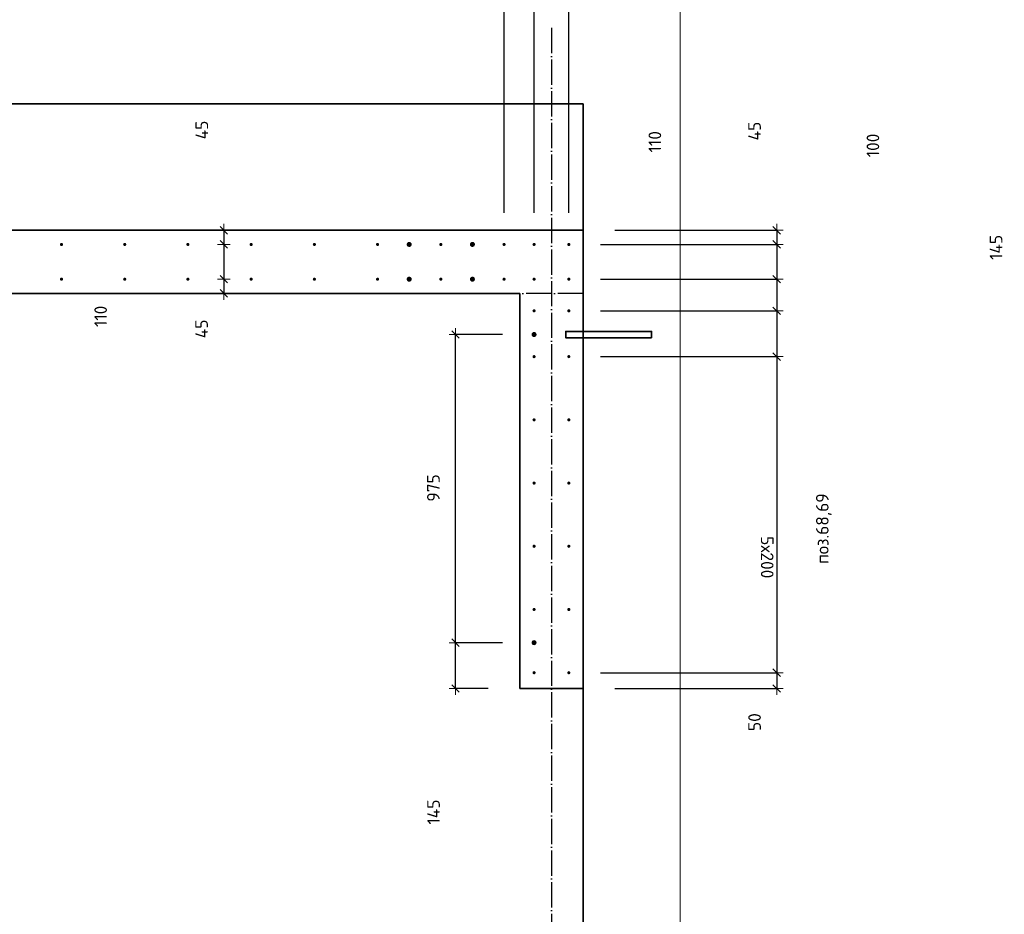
# Model space of a CAD drawing. Header units: millimetres. Extents: x -1001 to 124100, y -72947 to 40304.
# Tile 50 of 104: x 103368 to 106483, y -58064 to -55234. Entities that reach past the tile are written whole.
import ezdxf

# ---------------------------------------------------------------- set-up
doc = ezdxf.new("R2010")
doc.units = ezdxf.units.MM
doc.header["$PDMODE"] = 65
doc.linetypes.add('______11', pattern=[100, 80, -10, 0, -10])
doc.linetypes.add('______5', pattern=[220, 160, -20, 20, -20])
for name, color, linetype, lineweight in [('Standard', 7, 'Continuous', 25), ('Арм.стержн. Выпуски', 180, 'Continuous', 35), ('Размерная линия_ общее', 7, 'Continuous', 13), ('Размерная линия_ общее_1', 7, 'Continuous', 13)]:
    doc.layers.add(name, color=color, linetype=linetype, lineweight=lineweight)
doc.layers.add('Осевая линия_ общее', color=7, linetype='______5', lineweight=13, true_color=0xa0a0a0)
doc.styles.add('ISOCPEUR', font='ISOCPEUR')
doc.dimstyles.new('DIMSTYLE_11', dxfattribs={"dimtxt": 40, "dimasz": 40, "dimexe": 0, "dimexo": 0, "dimgap": 20, "dimtad": 2, "dimdec": 0, "dimrnd": 5, "dimzin": 12, "dimdsep": 46, "dimtxsty": 'ISOCPEUR', "dimblk1": 'ALL_ML_STRICH', "dimblk2": 'ALL_ML_STRICH', "dimsah": 1, "dimcen": 0, "dimclrd": 7, "dimclre": 256, "dimclrt": 7, "dimadec": 0, "dimazin": 0, "dimtfac": 1, "dimtdec": 0, "dimtix": 1, "dimtmove": 2, "dimatfit": 3, "dimfxl": 0, "dimtvp": 1.2, "dimtzin": 0, "dimlwd": 0, "dimlwe": -3, "dimarcsym": 0})
doc.dimstyles.new('DIMSTYLE_19', dxfattribs={"dimtxt": 44, "dimasz": 50, "dimexe": 0, "dimexo": 0, "dimgap": 22, "dimtad": 2, "dimdec": 0, "dimrnd": 1, "dimzin": 12, "dimdsep": 46, "dimtxsty": 'ISOCPEUR', "dimblk1": 'ALL_ML_STRICH', "dimblk2": 'ALL_ML_STRICH', "dimsah": 1, "dimcen": 0, "dimclrd": 7, "dimclre": 256, "dimclrt": 7, "dimadec": 0, "dimazin": 0, "dimtfac": 1, "dimtdec": 0, "dimtix": 1, "dimtmove": 2, "dimatfit": 3, "dimfxl": 0, "dimtzin": 0, "dimlwd": 0, "dimlwe": -3, "dimarcsym": 0})
doc.dimstyles.new('DIMSTYLE_20', dxfattribs={"dimtxt": 44, "dimasz": 50, "dimexe": 0, "dimexo": 0, "dimgap": 22, "dimtad": 2, "dimdec": 0, "dimrnd": 1, "dimzin": 12, "dimdsep": 46, "dimtxsty": 'ISOCPEUR', "dimblk1": 'ALL_ML_STRICH', "dimblk2": 'ALL_ML_STRICH', "dimsah": 1, "dimcen": 0, "dimclrd": 7, "dimclre": 256, "dimclrt": 7, "dimadec": 0, "dimazin": 0, "dimtfac": 1, "dimtdec": 0, "dimtix": 1, "dimtmove": 2, "dimatfit": 3, "dimfxl": 0, "dimtzin": 0, "dimlwd": 0, "dimlwe": -3, "dimarcsym": 0})
doc.dimstyles.new('DIMSTYLE_21', dxfattribs={"dimtxt": 44, "dimasz": 50, "dimexe": 0, "dimexo": 0, "dimgap": 22, "dimtad": 2, "dimdec": 0, "dimrnd": 1, "dimzin": 12, "dimdsep": 46, "dimtxsty": 'ISOCPEUR', "dimblk1": 'ALL_ML_STRICH', "dimblk2": 'ALL_ML_STRICH', "dimsah": 1, "dimcen": 0, "dimclrd": 7, "dimclre": 256, "dimclrt": 7, "dimadec": 0, "dimazin": 0, "dimtfac": 1, "dimtdec": 0, "dimtix": 1, "dimtmove": 2, "dimatfit": 3, "dimfxl": 0, "dimtvp": 1.2, "dimtzin": 0, "dimlwd": 0, "dimlwe": -3, "dimarcsym": 0})
doc.dimstyles.new('DIMSTYLE_9', dxfattribs={"dimtxt": 40, "dimasz": 40, "dimexe": 0, "dimexo": 0, "dimgap": 20, "dimtad": 2, "dimdec": 0, "dimrnd": 5, "dimzin": 12, "dimdsep": 46, "dimtxsty": 'ISOCPEUR', "dimblk1": 'ALL_ML_STRICH', "dimblk2": 'ALL_ML_STRICH', "dimsah": 1, "dimcen": 0, "dimclrd": 7, "dimclre": 256, "dimclrt": 7, "dimadec": 0, "dimazin": 0, "dimtfac": 1, "dimtdec": 0, "dimtix": 1, "dimtmove": 2, "dimatfit": 3, "dimfxl": 0, "dimtzin": 0, "dimlwd": 0, "dimlwe": -3, "dimarcsym": 0})

# ---------------------------------------------------------------- blocks, each defined once
blk = doc.blocks.new('ALL_ML_STRICH')
at = {"color": 0, "linetype": 'ByBlock', "lineweight": -2}
for p, q in [((-1, 0), (0.5, 0)), ((-0.3, -0.3), (0.3, 0.3)), ((0, -0.5), (0, 0.5))]:
    blk.add_line(p, q, dxfattribs=at)
blk = doc.blocks.new('*D83')
at = {"layer": 'DEFPOINTS', "color": 7, "linetype": 'Continuous', "lineweight": 13, "transparency": 33554687}
for p in [(101900, -54929.9), (101900, -55945), (104900, -55945)]:
    blk.add_point(p, dxfattribs=at)
at = {"layer": 'Размерная линия_ общее', "color": 253, "linetype": 'Continuous', "lineweight": -2, "true_color": 0xa0a0a0, "transparency": 33554687}
for p, q in [((101900, -55845), (101900, -54929.9)), ((104900, -55845), (104900, -54929.9))]:
    blk.add_line(p, q, dxfattribs=at)
at = {"layer": 'Размерная линия_ общее', "color": 7, "linetype": 'Continuous', "lineweight": -2, "transparency": 33554687}
blk.add_line((101900, -54929.9), (104900, -54929.9), dxfattribs=at)
at = {"layer": 'Размерная линия_ общее', "color": 7, "linetype": 'Continuous', "lineweight": 13, "transparency": 33554687, "xscale": 50, "yscale": 50, "zscale": 50, "rotation": 180}
blk.add_blockref('ALL_ML_STRICH', (101900, -54929.9), dxfattribs=at)
at = {"layer": 'Размерная линия_ общее', "color": 7, "linetype": 'Continuous', "lineweight": 13, "transparency": 33554687, "xscale": 50, "yscale": 50, "zscale": 50}
blk.add_blockref('ALL_ML_STRICH', (104900, -54929.9), dxfattribs=at)
at = {"layer": 'Размерная линия_ общее', "color": 7, "linetype": 'Continuous', "lineweight": 13, "transparency": 33554687, "insert": (103237.2, -54835.9), "char_height": 44, "width": 2.2, "attachment_point": 1, "line_spacing_factor": 0.60241, "style": 'ISOCPEUR'}
blk.add_mtext('15х200=3000', dxfattribs=at)
blk = doc.blocks.new('*D84')
at = {"layer": 'DEFPOINTS', "color": 7, "linetype": 'Continuous', "lineweight": 13, "transparency": 33554687}
for p in [(104900, -54929.9), (104900, -55945), (104995, -55945)]:
    blk.add_point(p, dxfattribs=at)
at = {"layer": 'Размерная линия_ общее', "color": 253, "linetype": 'Continuous', "lineweight": -2, "true_color": 0xa0a0a0, "transparency": 33554687}
for p, q in [((104900, -55845), (104900, -54929.9)), ((104995, -55845), (104995, -54929.9))]:
    blk.add_line(p, q, dxfattribs=at)
at = {"layer": 'Размерная линия_ общее', "color": 7, "linetype": 'Continuous', "lineweight": -2, "transparency": 33554687}
blk.add_line((104900, -54929.9), (104995, -54929.9), dxfattribs=at)
at = {"layer": 'Размерная линия_ общее', "color": 7, "linetype": 'Continuous', "lineweight": 13, "transparency": 33554687, "xscale": 50, "yscale": 50, "zscale": 50, "rotation": 180}
blk.add_blockref('ALL_ML_STRICH', (104900, -54929.9), dxfattribs=at)
at = {"layer": 'Размерная линия_ общее', "color": 7, "linetype": 'Continuous', "lineweight": 13, "transparency": 33554687, "xscale": 50, "yscale": 50, "zscale": 50}
blk.add_blockref('ALL_ML_STRICH', (104995, -54929.9), dxfattribs=at)
at = {"layer": 'Размерная линия_ общее', "color": 7, "linetype": 'Continuous', "lineweight": 13, "transparency": 33554687, "insert": (105118.2, -54538.7), "char_height": 44, "width": 88, "attachment_point": 5, "style": 'ISOCPEUR'}
blk.add_mtext('\\A1;{95}', dxfattribs=at)
blk = doc.blocks.new('*D85')
at = {"layer": 'DEFPOINTS', "color": 7, "linetype": 'Continuous', "lineweight": 13, "transparency": 33554687}
for p in [(104995, -54929.9), (104995, -55945), (105105, -55945)]:
    blk.add_point(p, dxfattribs=at)
at = {"layer": 'Размерная линия_ общее', "color": 253, "linetype": 'Continuous', "lineweight": -2, "true_color": 0xa0a0a0, "transparency": 33554687}
for p, q in [((104995, -55845), (104995, -54929.9)), ((105105, -55845), (105105, -54929.9))]:
    blk.add_line(p, q, dxfattribs=at)
at = {"layer": 'Размерная линия_ общее', "color": 7, "linetype": 'Continuous', "lineweight": -2, "transparency": 33554687}
blk.add_line((104995, -54929.9), (105105, -54929.9), dxfattribs=at)
at = {"layer": 'Размерная линия_ общее', "color": 7, "linetype": 'Continuous', "lineweight": 13, "transparency": 33554687, "xscale": 50, "yscale": 50, "zscale": 50, "rotation": 180}
blk.add_blockref('ALL_ML_STRICH', (104995, -54929.9), dxfattribs=at)
at = {"layer": 'Размерная линия_ общее', "color": 7, "linetype": 'Continuous', "lineweight": 13, "transparency": 33554687, "xscale": 50, "yscale": 50, "zscale": 50}
blk.add_blockref('ALL_ML_STRICH', (105105, -54929.9), dxfattribs=at)
at = {"layer": 'Размерная линия_ общее', "color": 7, "linetype": 'Continuous', "lineweight": 13, "transparency": 33554687, "insert": (105295.4, -54858.2), "char_height": 44, "width": 132, "attachment_point": 5, "style": 'ISOCPEUR'}
blk.add_mtext('\\A1;{110}', dxfattribs=at)
blk = doc.blocks.new('*D86')
at = {"layer": 'DEFPOINTS', "color": 7, "linetype": 'Continuous', "lineweight": 13, "transparency": 33554687}
for p in [(104995, -57205), (104746.5, -57350), (104950, -57350)]:
    blk.add_point(p, dxfattribs=at)
at = {"layer": 'Размерная линия_ общее_1', "color": 253, "linetype": 'Continuous', "lineweight": -2, "true_color": 0xa0a0a0, "transparency": 33554687}
for p, q in [((104895, -57205), (104746.5, -57205)), ((104850, -57350), (104746.5, -57350))]:
    blk.add_line(p, q, dxfattribs=at)
at = {"layer": 'Размерная линия_ общее_1', "color": 7, "linetype": 'Continuous', "lineweight": -2, "transparency": 33554687}
blk.add_line((104746.5, -57350), (104746.5, -57205), dxfattribs=at)
at = {"layer": 'Размерная линия_ общее_1', "color": 7, "linetype": 'Continuous', "lineweight": 13, "transparency": 33554687, "xscale": 40, "yscale": 40, "zscale": 40}
for p, rotation in [((104746.5, -57205), 90), ((104746.5, -57350), 270)]:
    blk.add_blockref('ALL_ML_STRICH', p, dxfattribs=dict(at, rotation=rotation))
at = {"layer": 'Размерная линия_ общее_1', "color": 7, "linetype": 'Continuous', "lineweight": 13, "transparency": 33554687, "insert": (104676.9, -57740.9), "char_height": 40, "width": 120, "attachment_point": 5, "rotation": 90, "style": 'ISOCPEUR'}
blk.add_mtext('\\A1;{145}', dxfattribs=at)
blk = doc.blocks.new('*D87')
at = {"layer": 'DEFPOINTS', "color": 7, "linetype": 'Continuous', "lineweight": 13, "transparency": 33554687}
for p in [(104995, -56230), (104746.5, -57205), (104995, -57205)]:
    blk.add_point(p, dxfattribs=at)
at = {"layer": 'Размерная линия_ общее_1', "color": 253, "linetype": 'Continuous', "lineweight": -2, "true_color": 0xa0a0a0, "transparency": 33554687}
for p, q in [((104895, -56230), (104746.5, -56230)), ((104895, -57205), (104746.5, -57205))]:
    blk.add_line(p, q, dxfattribs=at)
at = {"layer": 'Размерная линия_ общее_1', "color": 7, "linetype": 'Continuous', "lineweight": -2, "transparency": 33554687}
blk.add_line((104746.5, -57205), (104746.5, -56230), dxfattribs=at)
at = {"layer": 'Размерная линия_ общее_1', "color": 7, "linetype": 'Continuous', "lineweight": 13, "transparency": 33554687, "xscale": 40, "yscale": 40, "zscale": 40}
for p, rotation in [((104746.5, -56230), 90), ((104746.5, -57205), 270)]:
    blk.add_blockref('ALL_ML_STRICH', p, dxfattribs=dict(at, rotation=rotation))
at = {"layer": 'Размерная линия_ общее_1', "color": 7, "linetype": 'Continuous', "lineweight": 13, "transparency": 33554687, "insert": (104676.5, -56715.5), "char_height": 40, "width": 120, "attachment_point": 5, "rotation": 90, "style": 'ISOCPEUR'}
blk.add_mtext('\\A1;{975}', dxfattribs=at)
blk = doc.blocks.new('*D345')
at = {"layer": 'DEFPOINTS', "color": 7, "linetype": 'Continuous', "lineweight": 13, "transparency": 33554687}
for p in [(105150, -55900), (105762.5, -55900), (105105, -55945)]:
    blk.add_point(p, dxfattribs=at)
at = {"layer": 'Размерная линия_ общее_1', "color": 253, "linetype": 'Continuous', "lineweight": -2, "true_color": 0xa0a0a0, "transparency": 33554687}
for p, q in [((105250, -55900), (105762.5, -55900)), ((105205, -55945), (105762.5, -55945))]:
    blk.add_line(p, q, dxfattribs=at)
at = {"layer": 'Размерная линия_ общее_1', "color": 7, "linetype": 'Continuous', "lineweight": -2, "transparency": 33554687}
blk.add_line((105762.5, -55900), (105762.5, -55945), dxfattribs=at)
at = {"layer": 'Размерная линия_ общее_1', "color": 7, "linetype": 'Continuous', "lineweight": 13, "transparency": 33554687, "xscale": 40, "yscale": 40, "zscale": 40}
for p, rotation in [((105762.5, -55900), 90), ((105762.5, -55945), 270)]:
    blk.add_blockref('ALL_ML_STRICH', p, dxfattribs=dict(at, rotation=rotation))
at = {"layer": 'Размерная линия_ общее_1', "color": 7, "linetype": 'Continuous', "lineweight": 13, "transparency": 33554687, "insert": (105692.4, -55586.4), "char_height": 40, "width": 80, "attachment_point": 5, "rotation": 90, "style": 'ISOCPEUR'}
blk.add_mtext('\\A1;{45}', dxfattribs=at)
blk = doc.blocks.new('*D346')
at = {"layer": 'DEFPOINTS', "color": 7, "linetype": 'Continuous', "lineweight": 13, "transparency": 33554687}
for p in [(105105, -55945), (105762.5, -55945), (105105, -56055)]:
    blk.add_point(p, dxfattribs=at)
at = {"layer": 'Размерная линия_ общее_1', "color": 253, "linetype": 'Continuous', "lineweight": -2, "true_color": 0xa0a0a0, "transparency": 33554687}
for p, q in [((105205, -55945), (105762.5, -55945)), ((105205, -56055), (105762.5, -56055))]:
    blk.add_line(p, q, dxfattribs=at)
at = {"layer": 'Размерная линия_ общее_1', "color": 7, "linetype": 'Continuous', "lineweight": -2, "transparency": 33554687}
blk.add_line((105762.5, -55945), (105762.5, -56055), dxfattribs=at)
at = {"layer": 'Размерная линия_ общее_1', "color": 7, "linetype": 'Continuous', "lineweight": 13, "transparency": 33554687, "xscale": 40, "yscale": 40, "zscale": 40}
for p, rotation in [((105762.5, -55945), 90), ((105762.5, -56055), 270)]:
    blk.add_blockref('ALL_ML_STRICH', p, dxfattribs=dict(at, rotation=rotation))
at = {"layer": 'Размерная линия_ общее_1', "color": 7, "linetype": 'Continuous', "lineweight": 13, "transparency": 33554687, "insert": (105377.2, -55620), "char_height": 40, "width": 120, "attachment_point": 5, "rotation": 90, "style": 'ISOCPEUR'}
blk.add_mtext('\\A1;{110}', dxfattribs=at)
blk = doc.blocks.new('*D347')
at = {"layer": 'DEFPOINTS', "color": 7, "linetype": 'Continuous', "lineweight": 13, "transparency": 33554687}
for p in [(105105, -56055), (105762.5, -56055), (105105, -56155)]:
    blk.add_point(p, dxfattribs=at)
at = {"layer": 'Размерная линия_ общее_1', "color": 253, "linetype": 'Continuous', "lineweight": -2, "true_color": 0xa0a0a0, "transparency": 33554687}
for p, q in [((105205, -56055), (105762.5, -56055)), ((105205, -56155), (105762.5, -56155))]:
    blk.add_line(p, q, dxfattribs=at)
at = {"layer": 'Размерная линия_ общее_1', "color": 7, "linetype": 'Continuous', "lineweight": -2, "transparency": 33554687}
blk.add_line((105762.5, -56055), (105762.5, -56155), dxfattribs=at)
at = {"layer": 'Размерная линия_ общее_1', "color": 7, "linetype": 'Continuous', "lineweight": 13, "transparency": 33554687, "xscale": 40, "yscale": 40, "zscale": 40}
for p, rotation in [((105762.5, -56055), 90), ((105762.5, -56155), 270)]:
    blk.add_blockref('ALL_ML_STRICH', p, dxfattribs=dict(at, rotation=rotation))
at = {"layer": 'Размерная линия_ общее_1', "color": 7, "linetype": 'Continuous', "lineweight": 13, "transparency": 33554687, "insert": (106067, -55631.8), "char_height": 40, "width": 120, "attachment_point": 5, "rotation": 90, "style": 'ISOCPEUR'}
blk.add_mtext('\\A1;{100}', dxfattribs=at)
blk = doc.blocks.new('*D348')
at = {"layer": 'DEFPOINTS', "color": 7, "linetype": 'Continuous', "lineweight": 13, "transparency": 33554687}
for p in [(105105, -56155), (105762.5, -56155), (105105, -56300)]:
    blk.add_point(p, dxfattribs=at)
at = {"layer": 'Размерная линия_ общее_1', "color": 253, "linetype": 'Continuous', "lineweight": -2, "true_color": 0xa0a0a0, "transparency": 33554687}
for p, q in [((105205, -56155), (105762.5, -56155)), ((105205, -56300), (105762.5, -56300))]:
    blk.add_line(p, q, dxfattribs=at)
at = {"layer": 'Размерная линия_ общее_1', "color": 7, "linetype": 'Continuous', "lineweight": -2, "transparency": 33554687}
blk.add_line((105762.5, -56155), (105762.5, -56300), dxfattribs=at)
at = {"layer": 'Размерная линия_ общее_1', "color": 7, "linetype": 'Continuous', "lineweight": 13, "transparency": 33554687, "xscale": 40, "yscale": 40, "zscale": 40}
for p, rotation in [((105762.5, -56155), 90), ((105762.5, -56300), 270)]:
    blk.add_blockref('ALL_ML_STRICH', p, dxfattribs=dict(at, rotation=rotation))
at = {"layer": 'Размерная линия_ общее_1', "color": 7, "linetype": 'Continuous', "lineweight": 13, "transparency": 33554687, "insert": (106456.4, -55954.3), "char_height": 40, "width": 120, "attachment_point": 5, "rotation": 90, "style": 'ISOCPEUR'}
blk.add_mtext('\\A1;{145}', dxfattribs=at)
blk = doc.blocks.new('*D349')
at = {"layer": 'DEFPOINTS', "color": 7, "linetype": 'Continuous', "lineweight": 13, "transparency": 33554687}
for p in [(105105, -56300), (105762.5, -56300), (105105, -57300)]:
    blk.add_point(p, dxfattribs=at)
at = {"layer": 'Размерная линия_ общее_1', "color": 253, "linetype": 'Continuous', "lineweight": -2, "true_color": 0xa0a0a0, "transparency": 33554687}
for p, q in [((105205, -56300), (105762.5, -56300)), ((105205, -57300), (105762.5, -57300))]:
    blk.add_line(p, q, dxfattribs=at)
at = {"layer": 'Размерная линия_ общее_1', "color": 7, "linetype": 'Continuous', "lineweight": -2, "transparency": 33554687}
blk.add_line((105762.5, -56300), (105762.5, -57300), dxfattribs=at)
at = {"layer": 'Размерная линия_ общее_1', "color": 7, "linetype": 'Continuous', "lineweight": 13, "transparency": 33554687, "xscale": 40, "yscale": 40, "zscale": 40}
for p, rotation in [((105762.5, -56300), 90), ((105762.5, -57300), 270)]:
    blk.add_blockref('ALL_ML_STRICH', p, dxfattribs=dict(at, rotation=rotation))
at = {"layer": 'Размерная линия_ общее_1', "color": 7, "linetype": 'Continuous', "lineweight": 13, "transparency": 33554687, "insert": (105752.5, -56868), "char_height": 40, "width": 2, "attachment_point": 1, "rotation": 270, "line_spacing_factor": 0.60241, "style": 'ISOCPEUR'}
blk.add_mtext('5х200', dxfattribs=at)
blk = doc.blocks.new('*D350')
at = {"layer": 'DEFPOINTS', "color": 7, "linetype": 'Continuous', "lineweight": 13, "transparency": 33554687}
for p in [(105105, -57300), (105762.5, -57300), (105150, -57350)]:
    blk.add_point(p, dxfattribs=at)
at = {"layer": 'Размерная линия_ общее_1', "color": 253, "linetype": 'Continuous', "lineweight": -2, "true_color": 0xa0a0a0, "transparency": 33554687}
for p, q in [((105205, -57300), (105762.5, -57300)), ((105250, -57350), (105762.5, -57350))]:
    blk.add_line(p, q, dxfattribs=at)
at = {"layer": 'Размерная линия_ общее_1', "color": 7, "linetype": 'Continuous', "lineweight": -2, "transparency": 33554687}
blk.add_line((105762.5, -57300), (105762.5, -57350), dxfattribs=at)
at = {"layer": 'Размерная линия_ общее_1', "color": 7, "linetype": 'Continuous', "lineweight": 13, "transparency": 33554687, "xscale": 40, "yscale": 40, "zscale": 40}
for p, rotation in [((105762.5, -57300), 90), ((105762.5, -57350), 270)]:
    blk.add_blockref('ALL_ML_STRICH', p, dxfattribs=dict(at, rotation=rotation))
at = {"layer": 'Размерная линия_ общее_1', "color": 7, "linetype": 'Continuous', "lineweight": 13, "transparency": 33554687, "insert": (105692.6, -57456.4), "char_height": 40, "width": 80, "attachment_point": 5, "rotation": 90, "style": 'ISOCPEUR'}
blk.add_mtext('\\A1;{50}', dxfattribs=at)
blk = doc.blocks.new('*D351')
at = {"layer": 'DEFPOINTS', "color": 7, "linetype": 'Continuous', "lineweight": 13, "transparency": 33554687}
for p in [(104013.6, -55900), (104042, -55900), (103926.4, -55945)]:
    blk.add_point(p, dxfattribs=at)
at = {"layer": 'Размерная линия_ общее_1', "color": 253, "linetype": 'Continuous', "lineweight": -2, "true_color": 0xa0a0a0, "transparency": 33554687}
for p, q in [((104013.6, -55900), (104013.6, -55900)), ((104013.6, -55945), (104013.6, -55945))]:
    blk.add_line(p, q, dxfattribs=at)
at = {"layer": 'Размерная линия_ общее_1', "color": 7, "linetype": 'Continuous', "lineweight": -2, "transparency": 33554687}
blk.add_line((104013.6, -55900), (104013.6, -55945), dxfattribs=at)
at = {"layer": 'Размерная линия_ общее_1', "color": 7, "linetype": 'Continuous', "lineweight": 13, "transparency": 33554687, "xscale": 40, "yscale": 40, "zscale": 40}
for p, rotation in [((104013.6, -55900), 90), ((104013.6, -55945), 270)]:
    blk.add_blockref('ALL_ML_STRICH', p, dxfattribs=dict(at, rotation=rotation))
at = {"layer": 'Размерная линия_ общее_1', "color": 7, "linetype": 'Continuous', "lineweight": 13, "transparency": 33554687, "insert": (103943.9, -55582.9), "char_height": 40, "width": 80, "attachment_point": 5, "rotation": 90, "style": 'ISOCPEUR'}
blk.add_mtext('\\A1;{45}', dxfattribs=at)
blk = doc.blocks.new('*D352')
at = {"layer": 'DEFPOINTS', "color": 7, "linetype": 'Continuous', "lineweight": 13, "transparency": 33554687}
for p in [(103926.4, -55945), (104013.6, -55945), (103926.4, -56055)]:
    blk.add_point(p, dxfattribs=at)
at = {"layer": 'Размерная линия_ общее_1', "color": 253, "linetype": 'Continuous', "lineweight": -2, "true_color": 0xa0a0a0, "transparency": 33554687}
for p, q in [((104013.6, -55945), (104013.6, -55945)), ((104013.6, -56055), (104013.6, -56055))]:
    blk.add_line(p, q, dxfattribs=at)
at = {"layer": 'Размерная линия_ общее_1', "color": 7, "linetype": 'Continuous', "lineweight": -2, "transparency": 33554687}
blk.add_line((104013.6, -55945), (104013.6, -56055), dxfattribs=at)
at = {"layer": 'Размерная линия_ общее_1', "color": 7, "linetype": 'Continuous', "lineweight": 13, "transparency": 33554687, "xscale": 40, "yscale": 40, "zscale": 40}
for p, rotation in [((104013.6, -55945), 90), ((104013.6, -56055), 270)]:
    blk.add_blockref('ALL_ML_STRICH', p, dxfattribs=dict(at, rotation=rotation))
at = {"layer": 'Размерная линия_ общее_1', "color": 7, "linetype": 'Continuous', "lineweight": 13, "transparency": 33554687, "insert": (103623.9, -56172.5), "char_height": 40, "width": 120, "attachment_point": 5, "rotation": 90, "style": 'ISOCPEUR'}
blk.add_mtext('\\A1;{110}', dxfattribs=at)
blk = doc.blocks.new('*D353')
at = {"layer": 'DEFPOINTS', "color": 7, "linetype": 'Continuous', "lineweight": 13, "transparency": 33554687}
for p in [(103926.4, -56055), (104013.6, -56055), (104052, -56100)]:
    blk.add_point(p, dxfattribs=at)
at = {"layer": 'Размерная линия_ общее_1', "color": 253, "linetype": 'Continuous', "lineweight": -2, "true_color": 0xa0a0a0, "transparency": 33554687}
for p, q in [((104013.6, -56055), (104013.6, -56055)), ((104013.6, -56100), (104013.6, -56100))]:
    blk.add_line(p, q, dxfattribs=at)
at = {"layer": 'Размерная линия_ общее_1', "color": 7, "linetype": 'Continuous', "lineweight": -2, "transparency": 33554687}
blk.add_line((104013.6, -56055), (104013.6, -56100), dxfattribs=at)
at = {"layer": 'Размерная линия_ общее_1', "color": 7, "linetype": 'Continuous', "lineweight": 13, "transparency": 33554687, "xscale": 40, "yscale": 40, "zscale": 40}
for p, rotation in [((104013.6, -56055), 90), ((104013.6, -56100), 270)]:
    blk.add_blockref('ALL_ML_STRICH', p, dxfattribs=dict(at, rotation=rotation))
at = {"layer": 'Размерная линия_ общее_1', "color": 7, "linetype": 'Continuous', "lineweight": 13, "transparency": 33554687, "insert": (103943.2, -56212.2), "char_height": 40, "width": 80, "attachment_point": 5, "rotation": 90, "style": 'ISOCPEUR'}
blk.add_mtext('\\A1;{45}', dxfattribs=at)

msp = doc.modelspace()

# ---------------------------------------------------------------- hatches: boundary and pattern name
at = {"layer": 'Арм.стержн. Выпуски', "linetype": 'Continuous', "lineweight": 35, "transparency": 33554687}
for color, points in [(4, [(103505, -55945), (103504.6, -55943.1), (103503.5, -55941.5), (103501.9, -55940.4), (103500, -55940), (103498.1, -55940.4), (103496.5, -55941.5), (103495.4, -55943.1), (103495, -55945), (103495.4, -55946.9), (103496.5, -55948.5), (103498.1, -55949.6), (103500, -55950), (103501.9, -55949.6), (103503.5, -55948.5), (103504.6, -55946.9)]), (4, [(103705, -55945), (103704.6, -55943.1), (103703.5, -55941.5), (103701.9, -55940.4), (103700, -55940), (103698.1, -55940.4), (103696.5, -55941.5), (103695.4, -55943.1), (103695, -55945), (103695.4, -55946.9), (103696.5, -55948.5), (103698.1, -55949.6), (103700, -55950), (103701.9, -55949.6), (103703.5, -55948.5), (103704.6, -55946.9)]), (4, [(103905, -55945), (103904.6, -55943.1), (103903.5, -55941.5), (103901.9, -55940.4), (103900, -55940), (103898.1, -55940.4), (103896.5, -55941.5), (103895.4, -55943.1), (103895, -55945), (103895.4, -55946.9), (103896.5, -55948.5), (103898.1, -55949.6), (103900, -55950), (103901.9, -55949.6), (103903.5, -55948.5), (103904.6, -55946.9)]), (4, [(104105, -55945), (104104.6, -55943.1), (104103.5, -55941.5), (104101.9, -55940.4), (104100, -55940), (104098.1, -55940.4), (104096.5, -55941.5), (104095.4, -55943.1), (104095, -55945), (104095.4, -55946.9), (104096.5, -55948.5), (104098.1, -55949.6), (104100, -55950), (104101.9, -55949.6), (104103.5, -55948.5), (104104.6, -55946.9)]), (4, [(104305, -55945), (104304.6, -55943.1), (104303.5, -55941.5), (104301.9, -55940.4), (104300, -55940), (104298.1, -55940.4), (104296.5, -55941.5), (104295.4, -55943.1), (104295, -55945), (104295.4, -55946.9), (104296.5, -55948.5), (104298.1, -55949.6), (104300, -55950), (104301.9, -55949.6), (104303.5, -55948.5), (104304.6, -55946.9)]), (4, [(104505, -55945), (104504.6, -55943.1), (104503.5, -55941.5), (104501.9, -55940.4), (104500, -55940), (104498.1, -55940.4), (104496.5, -55941.5), (104495.4, -55943.1), (104495, -55945), (104495.4, -55946.9), (104496.5, -55948.5), (104498.1, -55949.6), (104500, -55950), (104501.9, -55949.6), (104503.5, -55948.5), (104504.6, -55946.9)]), (7, [(104608, -55945), (104607.4, -55941.9), (104605.7, -55939.3), (104603.1, -55937.6), (104600, -55937), (104596.9, -55937.6), (104594.3, -55939.3), (104592.6, -55941.9), (104592, -55945), (104592.6, -55948.1), (104594.3, -55950.7), (104596.9, -55952.4), (104600, -55953), (104603.1, -55952.4), (104605.7, -55950.7), (104607.4, -55948.1)]), (4, [(104705, -55945), (104704.6, -55943.1), (104703.5, -55941.5), (104701.9, -55940.4), (104700, -55940), (104698.1, -55940.4), (104696.5, -55941.5), (104695.4, -55943.1), (104695, -55945), (104695.4, -55946.9), (104696.5, -55948.5), (104698.1, -55949.6), (104700, -55950), (104701.9, -55949.6), (104703.5, -55948.5), (104704.6, -55946.9)]), (7, [(104808, -55945), (104807.4, -55941.9), (104805.7, -55939.3), (104803.1, -55937.6), (104800, -55937), (104796.9, -55937.6), (104794.3, -55939.3), (104792.6, -55941.9), (104792, -55945), (104792.6, -55948.1), (104794.3, -55950.7), (104796.9, -55952.4), (104800, -55953), (104803.1, -55952.4), (104805.7, -55950.7), (104807.4, -55948.1)]), (4, [(104905, -55945), (104904.6, -55943.1), (104903.5, -55941.5), (104901.9, -55940.4), (104900, -55940), (104898.1, -55940.4), (104896.5, -55941.5), (104895.4, -55943.1), (104895, -55945), (104895.4, -55946.9), (104896.5, -55948.5), (104898.1, -55949.6), (104900, -55950), (104901.9, -55949.6), (104903.5, -55948.5), (104904.6, -55946.9)]), (4, [(105000, -55945), (104999.6, -55943.1), (104998.5, -55941.5), (104996.9, -55940.4), (104995, -55940), (104993.1, -55940.4), (104991.5, -55941.5), (104990.4, -55943.1), (104990, -55945), (104990.4, -55946.9), (104991.5, -55948.5), (104993.1, -55949.6), (104995, -55950), (104996.9, -55949.6), (104998.5, -55948.5), (104999.6, -55946.9)]), (4, [(105110, -55945), (105109.6, -55943.1), (105108.5, -55941.5), (105106.9, -55940.4), (105105, -55940), (105103.1, -55940.4), (105101.5, -55941.5), (105100.4, -55943.1), (105100, -55945), (105100.4, -55946.9), (105101.5, -55948.5), (105103.1, -55949.6), (105105, -55950), (105106.9, -55949.6), (105108.5, -55948.5), (105109.6, -55946.9)]), (4, [(103505, -56055), (103504.6, -56053.1), (103503.5, -56051.5), (103501.9, -56050.4), (103500, -56050), (103498.1, -56050.4), (103496.5, -56051.5), (103495.4, -56053.1), (103495, -56055), (103495.4, -56056.9), (103496.5, -56058.5), (103498.1, -56059.6), (103500, -56060), (103501.9, -56059.6), (103503.5, -56058.5), (103504.6, -56056.9)]), (4, [(103705, -56055), (103704.6, -56053.1), (103703.5, -56051.5), (103701.9, -56050.4), (103700, -56050), (103698.1, -56050.4), (103696.5, -56051.5), (103695.4, -56053.1), (103695, -56055), (103695.4, -56056.9), (103696.5, -56058.5), (103698.1, -56059.6), (103700, -56060), (103701.9, -56059.6), (103703.5, -56058.5), (103704.6, -56056.9)]), (4, [(103905, -56055), (103904.6, -56053.1), (103903.5, -56051.5), (103901.9, -56050.4), (103900, -56050), (103898.1, -56050.4), (103896.5, -56051.5), (103895.4, -56053.1), (103895, -56055), (103895.4, -56056.9), (103896.5, -56058.5), (103898.1, -56059.6), (103900, -56060), (103901.9, -56059.6), (103903.5, -56058.5), (103904.6, -56056.9)]), (4, [(104105, -56055), (104104.6, -56053.1), (104103.5, -56051.5), (104101.9, -56050.4), (104100, -56050), (104098.1, -56050.4), (104096.5, -56051.5), (104095.4, -56053.1), (104095, -56055), (104095.4, -56056.9), (104096.5, -56058.5), (104098.1, -56059.6), (104100, -56060), (104101.9, -56059.6), (104103.5, -56058.5), (104104.6, -56056.9)]), (4, [(104305, -56055), (104304.6, -56053.1), (104303.5, -56051.5), (104301.9, -56050.4), (104300, -56050), (104298.1, -56050.4), (104296.5, -56051.5), (104295.4, -56053.1), (104295, -56055), (104295.4, -56056.9), (104296.5, -56058.5), (104298.1, -56059.6), (104300, -56060), (104301.9, -56059.6), (104303.5, -56058.5), (104304.6, -56056.9)]), (4, [(104505, -56055), (104504.6, -56053.1), (104503.5, -56051.5), (104501.9, -56050.4), (104500, -56050), (104498.1, -56050.4), (104496.5, -56051.5), (104495.4, -56053.1), (104495, -56055), (104495.4, -56056.9), (104496.5, -56058.5), (104498.1, -56059.6), (104500, -56060), (104501.9, -56059.6), (104503.5, -56058.5), (104504.6, -56056.9)]), (7, [(104608, -56055), (104607.4, -56051.9), (104605.7, -56049.3), (104603.1, -56047.6), (104600, -56047), (104596.9, -56047.6), (104594.3, -56049.3), (104592.6, -56051.9), (104592, -56055), (104592.6, -56058.1), (104594.3, -56060.7), (104596.9, -56062.4), (104600, -56063), (104603.1, -56062.4), (104605.7, -56060.7), (104607.4, -56058.1)]), (4, [(104705, -56055), (104704.6, -56053.1), (104703.5, -56051.5), (104701.9, -56050.4), (104700, -56050), (104698.1, -56050.4), (104696.5, -56051.5), (104695.4, -56053.1), (104695, -56055), (104695.4, -56056.9), (104696.5, -56058.5), (104698.1, -56059.6), (104700, -56060), (104701.9, -56059.6), (104703.5, -56058.5), (104704.6, -56056.9)]), (7, [(104808, -56055), (104807.4, -56051.9), (104805.7, -56049.3), (104803.1, -56047.6), (104800, -56047), (104796.9, -56047.6), (104794.3, -56049.3), (104792.6, -56051.9), (104792, -56055), (104792.6, -56058.1), (104794.3, -56060.7), (104796.9, -56062.4), (104800, -56063), (104803.1, -56062.4), (104805.7, -56060.7), (104807.4, -56058.1)]), (4, [(104905, -56055), (104904.6, -56053.1), (104903.5, -56051.5), (104901.9, -56050.4), (104900, -56050), (104898.1, -56050.4), (104896.5, -56051.5), (104895.4, -56053.1), (104895, -56055), (104895.4, -56056.9), (104896.5, -56058.5), (104898.1, -56059.6), (104900, -56060), (104901.9, -56059.6), (104903.5, -56058.5), (104904.6, -56056.9)]), (4, [(105000, -56055), (104999.6, -56053.1), (104998.5, -56051.5), (104996.9, -56050.4), (104995, -56050), (104993.1, -56050.4), (104991.5, -56051.5), (104990.4, -56053.1), (104990, -56055), (104990.4, -56056.9), (104991.5, -56058.5), (104993.1, -56059.6), (104995, -56060), (104996.9, -56059.6), (104998.5, -56058.5), (104999.6, -56056.9)]), (4, [(105110, -56055), (105109.6, -56053.1), (105108.5, -56051.5), (105106.9, -56050.4), (105105, -56050), (105103.1, -56050.4), (105101.5, -56051.5), (105100.4, -56053.1), (105100, -56055), (105100.4, -56056.9), (105101.5, -56058.5), (105103.1, -56059.6), (105105, -56060), (105106.9, -56059.6), (105108.5, -56058.5), (105109.6, -56056.9)]), (4, [(105000, -56155), (104999.6, -56153.1), (104998.5, -56151.5), (104996.9, -56150.4), (104995, -56150), (104993.1, -56150.4), (104991.5, -56151.5), (104990.4, -56153.1), (104990, -56155), (104990.4, -56156.9), (104991.5, -56158.5), (104993.1, -56159.6), (104995, -56160), (104996.9, -56159.6), (104998.5, -56158.5), (104999.6, -56156.9)]), (4, [(105110, -56155), (105109.6, -56153.1), (105108.5, -56151.5), (105106.9, -56150.4), (105105, -56150), (105103.1, -56150.4), (105101.5, -56151.5), (105100.4, -56153.1), (105100, -56155), (105100.4, -56156.9), (105101.5, -56158.5), (105103.1, -56159.6), (105105, -56160), (105106.9, -56159.6), (105108.5, -56158.5), (105109.6, -56156.9)]), (7, [(105003, -56230), (105002.4, -56226.9), (105000.7, -56224.3), (104998.1, -56222.6), (104995, -56222), (104991.9, -56222.6), (104989.3, -56224.3), (104987.6, -56226.9), (104987, -56230), (104987.6, -56233.1), (104989.3, -56235.7), (104991.9, -56237.4), (104995, -56238), (104998.1, -56237.4), (105000.7, -56235.7), (105002.4, -56233.1)]), (4, [(105000, -56300), (104999.6, -56298.1), (104998.5, -56296.5), (104996.9, -56295.4), (104995, -56295), (104993.1, -56295.4), (104991.5, -56296.5), (104990.4, -56298.1), (104990, -56300), (104990.4, -56301.9), (104991.5, -56303.5), (104993.1, -56304.6), (104995, -56305), (104996.9, -56304.6), (104998.5, -56303.5), (104999.6, -56301.9)]), (4, [(105110, -56300), (105109.6, -56298.1), (105108.5, -56296.5), (105106.9, -56295.4), (105105, -56295), (105103.1, -56295.4), (105101.5, -56296.5), (105100.4, -56298.1), (105100, -56300), (105100.4, -56301.9), (105101.5, -56303.5), (105103.1, -56304.6), (105105, -56305), (105106.9, -56304.6), (105108.5, -56303.5), (105109.6, -56301.9)]), (4, [(105000, -56500), (104999.6, -56498.1), (104998.5, -56496.5), (104996.9, -56495.4), (104995, -56495), (104993.1, -56495.4), (104991.5, -56496.5), (104990.4, -56498.1), (104990, -56500), (104990.4, -56501.9), (104991.5, -56503.5), (104993.1, -56504.6), (104995, -56505), (104996.9, -56504.6), (104998.5, -56503.5), (104999.6, -56501.9)]), (4, [(105110, -56500), (105109.6, -56498.1), (105108.5, -56496.5), (105106.9, -56495.4), (105105, -56495), (105103.1, -56495.4), (105101.5, -56496.5), (105100.4, -56498.1), (105100, -56500), (105100.4, -56501.9), (105101.5, -56503.5), (105103.1, -56504.6), (105105, -56505), (105106.9, -56504.6), (105108.5, -56503.5), (105109.6, -56501.9)]), (4, [(105000, -56700), (104999.6, -56698.1), (104998.5, -56696.5), (104996.9, -56695.4), (104995, -56695), (104993.1, -56695.4), (104991.5, -56696.5), (104990.4, -56698.1), (104990, -56700), (104990.4, -56701.9), (104991.5, -56703.5), (104993.1, -56704.6), (104995, -56705), (104996.9, -56704.6), (104998.5, -56703.5), (104999.6, -56701.9)]), (4, [(105110, -56700), (105109.6, -56698.1), (105108.5, -56696.5), (105106.9, -56695.4), (105105, -56695), (105103.1, -56695.4), (105101.5, -56696.5), (105100.4, -56698.1), (105100, -56700), (105100.4, -56701.9), (105101.5, -56703.5), (105103.1, -56704.6), (105105, -56705), (105106.9, -56704.6), (105108.5, -56703.5), (105109.6, -56701.9)]), (4, [(105000, -56900), (104999.6, -56898.1), (104998.5, -56896.5), (104996.9, -56895.4), (104995, -56895), (104993.1, -56895.4), (104991.5, -56896.5), (104990.4, -56898.1), (104990, -56900), (104990.4, -56901.9), (104991.5, -56903.5), (104993.1, -56904.6), (104995, -56905), (104996.9, -56904.6), (104998.5, -56903.5), (104999.6, -56901.9)]), (4, [(105110, -56900), (105109.6, -56898.1), (105108.5, -56896.5), (105106.9, -56895.4), (105105, -56895), (105103.1, -56895.4), (105101.5, -56896.5), (105100.4, -56898.1), (105100, -56900), (105100.4, -56901.9), (105101.5, -56903.5), (105103.1, -56904.6), (105105, -56905), (105106.9, -56904.6), (105108.5, -56903.5), (105109.6, -56901.9)]), (4, [(105000, -57100), (104999.6, -57098.1), (104998.5, -57096.5), (104996.9, -57095.4), (104995, -57095), (104993.1, -57095.4), (104991.5, -57096.5), (104990.4, -57098.1), (104990, -57100), (104990.4, -57101.9), (104991.5, -57103.5), (104993.1, -57104.6), (104995, -57105), (104996.9, -57104.6), (104998.5, -57103.5), (104999.6, -57101.9)]), (4, [(105110, -57100), (105109.6, -57098.1), (105108.5, -57096.5), (105106.9, -57095.4), (105105, -57095), (105103.1, -57095.4), (105101.5, -57096.5), (105100.4, -57098.1), (105100, -57100), (105100.4, -57101.9), (105101.5, -57103.5), (105103.1, -57104.6), (105105, -57105), (105106.9, -57104.6), (105108.5, -57103.5), (105109.6, -57101.9)]), (7, [(105003, -57205), (105002.4, -57201.9), (105000.7, -57199.3), (104998.1, -57197.6), (104995, -57197), (104991.9, -57197.6), (104989.3, -57199.3), (104987.6, -57201.9), (104987, -57205), (104987.6, -57208.1), (104989.3, -57210.7), (104991.9, -57212.4), (104995, -57213), (104998.1, -57212.4), (105000.7, -57210.7), (105002.4, -57208.1)]), (4, [(105000, -57300), (104999.6, -57298.1), (104998.5, -57296.5), (104996.9, -57295.4), (104995, -57295), (104993.1, -57295.4), (104991.5, -57296.5), (104990.4, -57298.1), (104990, -57300), (104990.4, -57301.9), (104991.5, -57303.5), (104993.1, -57304.6), (104995, -57305), (104996.9, -57304.6), (104998.5, -57303.5), (104999.6, -57301.9)]), (4, [(105110, -57300), (105109.6, -57298.1), (105108.5, -57296.5), (105106.9, -57295.4), (105105, -57295), (105103.1, -57295.4), (105101.5, -57296.5), (105100.4, -57298.1), (105100, -57300), (105100.4, -57301.9), (105101.5, -57303.5), (105103.1, -57304.6), (105105, -57305), (105106.9, -57304.6), (105108.5, -57303.5), (105109.6, -57301.9)])]:
    msp.add_hatch(color=color, dxfattribs=at).paths.add_polyline_path(points)

# ---------------------------------------------------------------- linework, layer by layer
at = {"color": 7, "linetype": 'Continuous', "lineweight": 35, "transparency": 33554687}
for p, q in [((101886.4, -55900), (105150, -55900)), ((105150, -55900), (105150, -56100)), ((104950, -56100), (101850, -56100)), ((104950, -57350), (104950, -56100)), ((105150, -56100), (105150, -57350)), ((105150, -57350), (104950, -57350))]:
    msp.add_line(p, q, dxfattribs=at)
at = {"layer": 'Standard', "color": 7, "linetype": 'Continuous', "lineweight": 13, "transparency": 33554687}
msp.add_lwpolyline([(79182.6, -70750), (105457, -70750), (105457, -23310), (79182.6, -23310), (79182.6, -70750)], dxfattribs=at)
at = {"layer": 'Арм.стержн. Выпуски', "color": 7, "linetype": 'Continuous', "lineweight": 35, "transparency": 33554687}
msp.add_lwpolyline([(105367, -56240), (105095, -56240), (105095, -56220), (105367, -56220), (105367, -56240)], dxfattribs=at)
at = {"layer": 'Осевая линия_ общее', "color": 253, "linetype": '______11', "lineweight": -3, "true_color": 0xa0a0a0, "transparency": 33554687}
for p, q in [((105050, -55260), (105050, -72827.9)), ((105150, -56100), (77142.2, -56100))]:
    msp.add_line(p, q, dxfattribs=at)
at = {"layer": 'Размерная линия_ общее', "color": 7, "linetype": 'Continuous', "lineweight": 35, "transparency": 33554687}
for p, q in [((102052, -55500), (105150, -55500)), ((105150, -55500), (105150, -55900)), ((105150, -57350), (105150, -59580))]:
    msp.add_line(p, q, dxfattribs=at)

# ---------------------------------------------------------------- texts
at = {"layer": 'Standard', "color": 7, "linetype": 'Continuous', "lineweight": 13, "transparency": 33554687, "insert": (105886.8, -56844.3), "char_height": 40, "width": 239.298, "attachment_point": 2, "rotation": 90, "style": 'ISOCPEUR'}
msp.add_mtext('\\A1;{\\fISOCPEUR|i0|b0;\\H40.000000;\\W1.000000;\\C7;поз.68,69}\\P', dxfattribs=at)

# ---------------------------------------------------------------- dimensions: what is measured, and where the dimension line sits
at = {"layer": 'Размерная линия_ общее', "color": 7, "linetype": 'Continuous', "lineweight": 13, "transparency": 33554687}
for base, p1, p2, dimstyle, picture, middle in [((104995, -54929.9), (104900, -55845), (104995, -55845), 'DIMSTYLE_20', '*D84', (105118.2, -54538.7)), ((105105, -54929.9), (104995, -55845), (105105, -55845), 'DIMSTYLE_21', '*D85', (105295.4, -54858.2))]:
    dim = msp.add_linear_dim(base=base, p1=p1, p2=p2, dimstyle=dimstyle, override={"dimpost": '<>', "dimclrd": 7, "dimclre": 253, "dimclrt": 7, "dimlwd": 0, "dimlwe": 65533}, dxfattribs=at)
    dim.commit()
    dim.dimension.update_dxf_attribs({"geometry": picture, "text_midpoint": middle, "dimtype": 160})
dim = msp.add_linear_dim(base=(104900, -54929.9), p1=(101900, -55845), p2=(104900, -55845), text='15х200=3000', dimstyle='DIMSTYLE_19', override={"dimpost": '<>', "dimclrd": 7, "dimclre": 253, "dimclrt": 7, "dimlwd": 0, "dimlwe": 65533}, dxfattribs=at)
dim.commit()
dim.dimension.update_dxf_attribs({"geometry": '*D83', "text_midpoint": (103400, -54907.9), "dimtype": 160})
at = {"layer": 'Размерная линия_ общее_1', "color": 7, "linetype": 'Continuous', "lineweight": 13, "transparency": 33554687}
for base, p1, p2, angle, dimstyle, picture, middle in [((104013.6, -55945), (104013.6, -55900), (104013.6, -55945), 270, 'DIMSTYLE_11', '*D351', (103943.9, -55582.9)), ((105762.5, -55945), (105250, -55900), (105205, -55945), 270, 'DIMSTYLE_11', '*D345', (105692.4, -55586.4)), ((105762.5, -56055), (105205, -55945), (105205, -56055), 270, 'DIMSTYLE_11', '*D346', (105377.2, -55620)), ((105762.5, -56155), (105205, -56055), (105205, -56155), 270, 'DIMSTYLE_11', '*D347', (106067, -55631.8)), ((105762.5, -56300), (105205, -56155), (105205, -56300), 270, 'DIMSTYLE_9', '*D348', (106456.4, -55954.3)), ((104013.6, -56055), (104013.6, -55945), (104013.6, -56055), 270, 'DIMSTYLE_11', '*D352', (103623.9, -56172.5)), ((104013.6, -56100), (104013.6, -56055), (104013.6, -56100), 270, 'DIMSTYLE_11', '*D353', (103943.2, -56212.2)), ((104746.5, -56230), (104895, -57205), (104895, -56230), 90, 'DIMSTYLE_9', '*D87', (104676.5, -56715.5)), ((104746.5, -57205), (104850, -57350), (104895, -57205), 90, 'DIMSTYLE_9', '*D86', (104676.9, -57740.9)), ((105762.5, -57350), (105205, -57300), (105250, -57350), 270, 'DIMSTYLE_11', '*D350', (105692.6, -57456.4))]:
    dim = msp.add_linear_dim(base=base, p1=p1, p2=p2, angle=angle, dimstyle=dimstyle, override={"dimpost": '<>', "dimclrd": 7, "dimclre": 253, "dimclrt": 7, "dimlwd": 0, "dimlwe": 65533}, dxfattribs=at)
    dim.commit()
    dim.dimension.update_dxf_attribs({"geometry": picture, "text_midpoint": middle, "dimtype": 160})
dim = msp.add_linear_dim(base=(105762.5, -57300), p1=(105205, -56300), p2=(105205, -57300), angle=270, text='5х200', dimstyle='DIMSTYLE_9', override={"dimpost": '<>', "dimclrd": 7, "dimclre": 253, "dimclrt": 7, "dimlwd": 0, "dimlwe": 65533}, dxfattribs=at)
dim.commit()
dim.dimension.update_dxf_attribs({"geometry": '*D349', "text_midpoint": (105742.5, -56800), "dimtype": 160})

doc.saveas('drawing.dxf')
